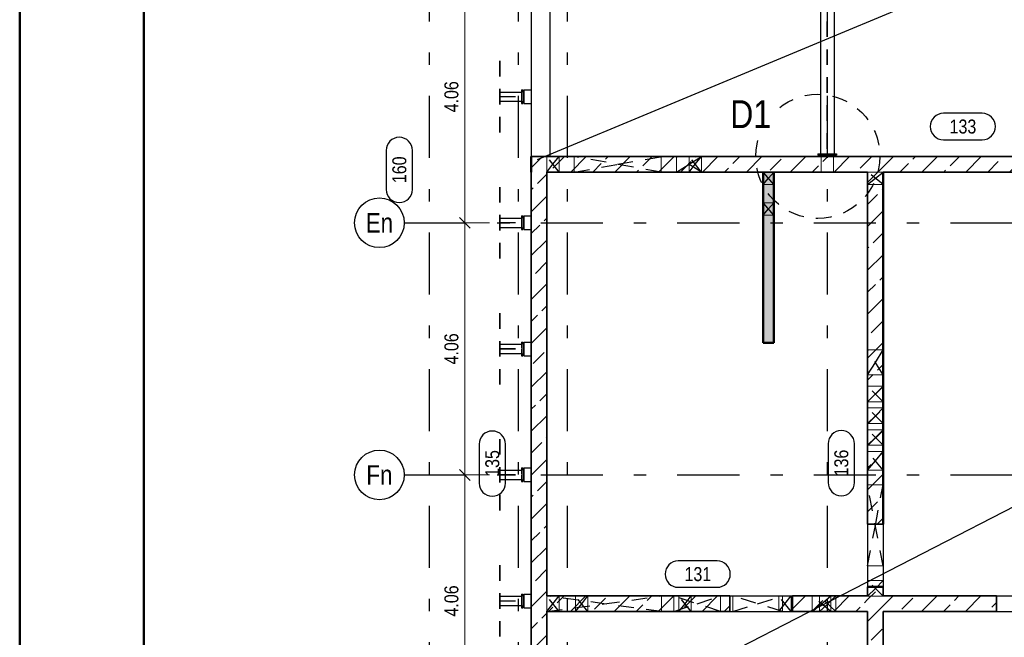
# Model space of a CAD drawing. Header units: millimetres. Extents: x -8.5 to 60.3, y 0 to 42.
# Tile 23 of 109: x 0 to 7.9, y 31.3 to 36.2. Entities that reach past the tile are written whole.
import ezdxf
from ezdxf.enums import TextEntityAlignment as Align

# ---------------------------------------------------------------- set-up
doc = ezdxf.new("R2010")
doc.units = ezdxf.units.MM
doc.linetypes.add('DASHDOTX2', pattern=[2, 1, -0.5, 0, -0.5])
doc.linetypes.add('HIDDEN', pattern=[0.375, 0.25, -0.125])
doc.layers.add('Achsen', color=7, linetype='Continuous', lineweight=20)
doc.layers.add('Pos.Nummern', color=7, linetype='Continuous', lineweight=20)
doc.styles.add('Arial Narrow', font='ARIALN.TTF')
doc.dimstyles.new('Arch_Strakon_dimstyle', dxfattribs={"dimtxt": 11.25, "dimasz": 1, "dimexe": 1.25, "dimexo": 0.0625, "dimgap": 1, "dimtad": 0, "dimdec": 3, "dimzin": 12, "dimdsep": 46, "dimtxsty": 'Arial Narrow', "dimblk": 'Arrowhead_Tick', "dimsah": 1, "dimcen": 0, "dimse1": 1, "dimse2": 1, "dimclrd": 6, "dimclrt": 3, "dimazin": 0, "dimtfac": 1, "dimtdec": 4, "dimtmove": 0, "dimatfit": 3, "dimldrblk": 'NONE', "dimfxl": 1, "dimtvp": 1, "dimtolj": 1, "dimtzin": 0, "dimlwd": 13, "dimarcsym": 2})
pattern_1 = [(45, (0, 0), (-0.1767767, 0.1767767), [0.125, -0.05]), (45, (-0.0884, 0.0884), (-0.1767767, 0.1767767), [])]

# ---------------------------------------------------------------- blocks, each defined once
blk = doc.blocks.new('Arrowhead_Tick')
at = {"color": 0, "linetype": 'Continuous', "lineweight": -2, "ltscale": 0.5}
for p, q in [((0, 20), (0, -10)), ((-1, 0), (0, 0)), ((10, 0), (0, 0))]:
    blk.add_line(p, q, dxfattribs=at)
at = {"color": 2, "linetype": 'Continuous', "lineweight": 35, "ltscale": 0.5}
blk.add_line((4.42, 4.42), (-4.42, -4.42), dxfattribs=at)
blk = doc.blocks.new('*D519')
at = {"color": 6, "linetype": 'Continuous', "lineweight": 13}
blk.add_line((3.5863, 30.5639), (3.5863, 32.5739), dxfattribs=at)
at = {"layer": 'Defpoints', "color": 0}
for p in [(3.0979, 32.5839), (3.5863, 32.5839), (3.0979, 30.5539)]:
    blk.add_point(p, dxfattribs=at)
at = {"color": 6, "lineweight": 13, "xscale": 0.01, "yscale": 0.01, "zscale": 0.01}
for p, rotation in [((3.5863, 32.5839), 90), ((3.5863, 30.5539), 270)]:
    blk.add_blockref('Arrowhead_Tick', p, dxfattribs=dict(at, rotation=rotation))
at = {"color": 3, "lineweight": 0, "insert": (3.4788, 31.5689), "char_height": 0.1125, "attachment_point": 5, "rotation": 90, "style": 'Arial Narrow'}
blk.add_mtext('\\A1;4.06', dxfattribs=at)
blk = doc.blocks.new('_None')
blk = doc.blocks.new('*D520')
at = {"color": 6, "linetype": 'Continuous', "lineweight": 13}
blk.add_line((3.5863, 32.5939), (3.5863, 34.6039), dxfattribs=at)
at = {"layer": 'Defpoints', "color": 0}
for p in [(3.0979, 34.6139), (3.5863, 34.6139), (3.0979, 32.5839)]:
    blk.add_point(p, dxfattribs=at)
at = {"color": 6, "lineweight": 13, "xscale": 0.01, "yscale": 0.01, "zscale": 0.01}
for p, rotation in [((3.5863, 34.6139), 89.99999999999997), ((3.5863, 32.5839), 270)]:
    blk.add_blockref('Arrowhead_Tick', p, dxfattribs=dict(at, rotation=rotation))
at = {"color": 3, "lineweight": 0, "insert": (3.4788, 33.5989), "char_height": 0.1125, "attachment_point": 5, "rotation": 90, "style": 'Arial Narrow'}
blk.add_mtext('\\A1;4.06', dxfattribs=at)
blk = doc.blocks.new('*D521')
at = {"color": 6, "linetype": 'Continuous', "lineweight": 13}
blk.add_line((3.5863, 34.6239), (3.5863, 36.6339), dxfattribs=at)
at = {"layer": 'Defpoints', "color": 0}
for p in [(3.0979, 36.6439), (3.5863, 36.6439), (3.0979, 34.6139)]:
    blk.add_point(p, dxfattribs=at)
at = {"color": 6, "lineweight": 13, "xscale": 0.01, "yscale": 0.01, "zscale": 0.01}
for p, rotation in [((3.5863, 36.6439), 90), ((3.5863, 34.6139), 270)]:
    blk.add_blockref('Arrowhead_Tick', p, dxfattribs=dict(at, rotation=rotation))
at = {"color": 3, "lineweight": 0, "insert": (3.4788, 35.6289), "char_height": 0.1125, "attachment_point": 5, "rotation": 90, "style": 'Arial Narrow'}
blk.add_mtext('\\A1;4.06', dxfattribs=at)

msp = doc.modelspace()

# ---------------------------------------------------------------- hatches: boundary and pattern name
at = {"lineweight": 13}
h = msp.add_hatch(dxfattribs=at)
h.set_pattern_fill('bB', color=6, scale=0.01, angle=45, style=0, pattern_type=2)
h.set_pattern_definition(pattern_1)
h.paths.add_polyline_path([(11.498921, 35.147585), (11.498921, 35.022585), (4.121234, 35.022609), (4.121234, 35.147585)])
h = msp.add_hatch(dxfattribs=at)
h.set_pattern_fill('bB', color=6, scale=0.01, angle=45, style=0, pattern_type=2)
h.set_pattern_definition(pattern_1)
h.paths.add_polyline_path([(4.246021, 35.022585), (4.246234, 30.508965), (4.121234, 30.508965), (4.121021, 35.022585)])
at = {"lineweight": 13, "true_color": 0xf08e8e}
msp.add_hatch(color=11, dxfattribs=at).paths.add_polyline_path([(6.076437, 35.022585), (6.076437, 33.647658), (5.988937, 33.647658), (5.988937, 35.022585)])
at = {"lineweight": 13}
h = msp.add_hatch(dxfattribs=at)
h.set_pattern_fill('bB', color=6, scale=0.01, angle=45, style=0, pattern_type=2)
h.set_pattern_definition(pattern_1)
h.paths.add_polyline_path([(6.956438, 35.022585), (6.956438, 32.187791), (6.831438, 32.187791), (6.831438, 35.022585)])
h = msp.add_hatch(dxfattribs=at)
h.set_pattern_fill('bB', color=6, scale=0.01, angle=45, style=0, pattern_type=2)
h.set_pattern_definition(pattern_1)
h.paths.add_polyline_path([(6.956439, 31.682791), (6.956439, 30.508965), (6.831438, 30.508965), (6.831438, 31.682791)])
h = msp.add_hatch(dxfattribs=at)
h.set_pattern_fill('bB', color=6, scale=0.01, angle=45, style=0, pattern_type=2)
h.set_pattern_definition(pattern_1)
h.paths.add_polyline_path([(5.721421, 31.608965), (5.721421, 31.483965), (4.246188, 31.483965), (4.246182, 31.608965)])
h = msp.add_hatch(dxfattribs=at)
h.set_pattern_fill('bB', color=6, scale=0.01, angle=45, style=0, pattern_type=2)
h.set_pattern_definition(pattern_1)
h.paths.add_polyline_path([(6.831438, 31.608965), (6.831438, 31.483965), (6.226421, 31.483965), (6.226421, 31.608965)])
h = msp.add_hatch(dxfattribs=at)
h.set_pattern_fill('bB', color=6, scale=0.01, angle=45, style=0, pattern_type=2)
h.set_pattern_definition(pattern_1)
h.paths.add_polyline_path([(7.868938, 31.483965), (6.956439, 31.483965), (6.956439, 31.608965), (7.868938, 31.608965)])

# ---------------------------------------------------------------- linework, layer by layer
at = {"color": 4, "linetype": 'Continuous', "lineweight": 50}
for p, q in [((0, 42.05), (0, 0)), ((1, 41.8), (1, 0.25)), ((4.121234, 35.147585), (4.121234, 35.022585)), ((4.121021, 35.022585), (4.121234, 35.022585)), ((5.988937, 35.022585), (5.988937, 33.647658)), ((6.076437, 35.022585), (6.076437, 33.647658)), ((6.956439, 35.022585), (6.956439, 32.187791)), ((5.988937, 33.647658), (6.076437, 33.647658)), ((6.831438, 31.682791), (6.956438, 31.682791))]:
    msp.add_line(p, q, dxfattribs=at)
at = {"color": 3, "linetype": 'Continuous', "lineweight": 25}
for p, q in [((13.379025, 38.963967), (4.168814, 35.121725)), ((4.168814, 30.356742), (13.443188, 35.121725))]:
    msp.add_line(p, q, dxfattribs=at)
at = {"color": 6, "linetype": 'HIDDEN', "lineweight": 13, "ltscale": 0.5}
for p, q in [((6.503452, 38.935798), (6.503452, 35.170085)), ((6.509452, 38.935798), (6.509452, 35.170085)), ((3.869131, 35.631558), (4.043733, 35.631558)), ((3.869131, 35.628008), (4.043733, 35.628008)), ((4.043733, 35.667283), (4.043733, 35.631558)), ((4.043733, 35.628008), (4.043733, 35.592283)), ((4.246235, 35.147585), (4.246235, 35.022585)), ((4.346235, 35.147585), (4.346235, 35.022585)), ((4.467135, 35.147585), (4.467135, 35.022585)), ((5.167135, 35.147585), (5.167135, 35.022585)), ((5.292486, 35.147585), (5.292486, 35.022585)), ((5.392461, 35.147585), (5.392461, 35.022585)), ((5.492486, 35.147585), (5.492486, 35.022585)), ((6.456456, 35.147585), (6.456456, 35.022585)), ((6.556456, 35.147585), (6.556456, 35.022585)), ((5.988937, 35.022635), (6.076413, 35.022635)), ((5.988937, 35.022635), (5.988937, 35.022585)), ((6.076437, 35.022635), (6.076437, 35.022585)), ((6.831438, 35.022635), (6.956438, 35.022635)), ((6.831438, 35.022635), (6.831438, 35.022585)), ((6.956439, 35.022635), (6.956439, 35.022585)), ((5.988937, 34.922635), (6.076437, 34.922635)), ((6.831438, 34.922635), (6.956438, 34.922635)), ((5.988937, 34.775835), (6.076363, 34.775835)), ((4.121037, 34.669783), (4.121234, 34.669783)), ((4.121234, 34.669767), (4.121234, 34.559767)), ((5.988937, 34.675835), (6.076363, 34.675835)), ((3.869131, 34.616558), (4.043733, 34.616558)), ((3.869131, 34.613008), (4.043733, 34.613008)), ((4.043733, 34.652283), (4.043733, 34.616558)), ((4.043733, 34.613008), (4.043733, 34.577283)), ((4.121043, 34.559783), (4.121234, 34.559783)), ((4.043733, 33.636453), (4.043733, 33.600728)), ((4.121086, 33.653953), (4.121234, 33.653953)), ((4.121234, 33.653937), (4.121234, 33.543937)), ((3.869131, 33.600728), (4.043733, 33.600728)), ((3.869131, 33.597178), (4.043733, 33.597178)), ((4.043733, 33.597178), (4.043733, 33.561453)), ((6.831438, 33.590158), (6.956364, 33.590158)), ((6.956364, 33.590158), (6.956364, 33.390158)), ((4.121091, 33.543953), (4.121234, 33.543953)), ((6.831438, 33.390158), (6.956364, 33.390158)), ((6.831438, 33.298082), (6.956364, 33.298082)), ((6.956364, 33.298082), (6.956364, 33.173082)), ((6.831438, 33.173082), (6.956364, 33.173082)), ((6.831438, 33.123082), (6.956364, 33.123082)), ((6.956364, 33.123082), (6.956364, 32.998082)), ((6.831438, 32.998082), (6.956364, 32.998082)), ((6.831438, 32.948082), (6.956364, 32.948082)), ((6.956364, 32.948082), (6.956364, 32.823082)), ((6.831438, 32.823082), (6.956364, 32.823082)), ((6.831438, 32.773082), (6.956364, 32.773082)), ((6.956364, 32.773082), (6.956364, 32.623082)), ((4.043733, 32.622283), (4.043733, 32.586558)), ((4.121134, 32.639783), (4.121234, 32.639783)), ((4.121234, 32.639767), (4.121234, 32.529767)), ((6.831438, 32.623082), (6.956364, 32.623082)), ((3.869131, 32.586558), (4.043733, 32.586558)), ((3.869131, 32.583008), (4.043733, 32.583008)), ((4.043733, 32.583008), (4.043733, 32.547283)), ((4.121139, 32.529783), (4.121234, 32.529783)), ((6.831438, 32.502732), (6.956364, 32.502732)), ((6.956364, 32.502732), (6.956364, 31.852732)), ((6.831438, 31.852732), (6.956364, 31.852732)), ((6.831438, 31.73273), (6.956438, 31.73273)), ((4.043733, 31.606453), (4.043733, 31.570728)), ((4.121182, 31.623953), (4.121234, 31.623953)), ((4.121234, 31.623937), (4.121234, 31.513937)), ((4.246235, 31.608965), (4.246235, 31.483965)), ((4.346235, 31.608965), (4.346235, 31.483965)), ((4.477935, 31.608965), (4.477935, 31.483965)), ((4.577935, 31.608965), (4.577935, 31.483965)), ((5.171188, 31.608965), (5.171188, 31.483965)), ((5.271036, 31.608965), (5.271036, 31.483965)), ((5.310661, 31.608965), (5.310661, 31.483965)), ((5.410661, 31.608965), (5.410661, 31.483965)), ((5.646036, 31.608965), (5.646036, 31.483965)), ((5.745537, 31.608965), (5.745537, 31.483965)), ((6.115613, 31.608965), (6.115613, 31.483965)), ((6.145537, 31.608965), (6.145537, 31.483965)), ((6.215613, 31.608965), (6.215613, 31.483965)), ((6.384738, 31.608965), (6.384738, 31.483965)), ((6.445038, 31.608965), (6.445038, 31.483965)), ((6.534738, 31.608965), (6.534738, 31.483965)), ((6.575038, 31.608965), (6.575038, 31.483965)), ((6.831438, 31.608965), (6.831438, 31.60773)), ((6.831438, 31.60773), (6.956438, 31.60773)), ((6.956439, 31.608965), (6.956439, 31.60773)), ((3.869131, 31.570728), (4.043733, 31.570728)), ((3.869131, 31.567178), (4.043733, 31.567178)), ((4.043733, 31.567178), (4.043733, 31.531453))]:
    msp.add_line(p, q, dxfattribs=at)
at = {"color": 2, "linetype": 'HIDDEN', "lineweight": 35, "ltscale": 0.5}
for p, q in [((3.869131, 35.917283), (3.869131, 35.342283)), ((3.869131, 34.902283), (3.869131, 34.327283)), ((3.869131, 33.886453), (3.869131, 33.311453)), ((3.869131, 32.872283), (3.869131, 32.297283)), ((3.869131, 31.856453), (3.869131, 31.281453))]:
    msp.add_line(p, q, dxfattribs=at)
at = {"color": 2, "linetype": 'Continuous', "lineweight": 35}
for p, q in [((4.121234, 35.147585), (11.498921, 35.147585)), ((4.121021, 35.022585), (4.121234, 30.508965)), ((4.246021, 35.022585), (6.831438, 35.022585)), ((4.246021, 35.022585), (4.246182, 31.608965)), ((6.831438, 35.022585), (6.831438, 32.187791)), ((6.956438, 35.022585), (8.473938, 35.022585)), ((6.831438, 32.187791), (6.956438, 32.187791)), ((6.831438, 31.682791), (6.831438, 31.608965)), ((6.956439, 31.682791), (6.956439, 31.608965)), ((4.246182, 31.608965), (5.721421, 31.608965)), ((5.721421, 31.608965), (5.721421, 31.483965)), ((6.226421, 31.608965), (6.831438, 31.608965)), ((6.226421, 31.608965), (6.226421, 31.483965)), ((6.956439, 31.608965), (7.868938, 31.608965)), ((7.868938, 31.608965), (7.868938, 31.483965)), ((4.246188, 31.483965), (5.721421, 31.483965)), ((4.246188, 31.483965), (4.246234, 30.508965)), ((6.226421, 31.483965), (6.831438, 31.483965)), ((6.831438, 31.483965), (6.831438, 30.508965)), ((6.956439, 31.483965), (7.868938, 31.483965)), ((6.956439, 31.483965), (6.956439, 30.508965))]:
    msp.add_line(p, q, dxfattribs=at)
at = {"color": 3, "linetype": 'HIDDEN', "lineweight": 25, "ltscale": 0.5}
msp.add_circle((6.430323, 35.148948), 0.5, dxfattribs=at)
at = {"color": 9, "linetype": 'Continuous', "lineweight": 0}
msp.add_circle((4.121234, 35.022609), 0.000555, dxfattribs=at)
at = {"layer": 'Achsen', "color": 3, "linetype": 'DASHDOTX2', "lineweight": 25, "ltscale": 0.5}
for p, q in [((3.298933, 40.036001), (3.298933, 26.521982)), ((4.016433, 40.036001), (4.016433, 26.521982)), ((4.411433, 40.036001), (4.411433, 26.521982)), ((6.506433, 40.036001), (6.506433, 26.521982)), ((3.097933, 34.613915), (25.88538, 34.613915)), ((3.097933, 32.583915), (25.88538, 32.583915))]:
    msp.add_line(p, q, dxfattribs=at)
at = {"layer": 'Achsen', "color": 3, "linetype": 'Continuous', "lineweight": 25}
for p, q in [((4.121234, 38.813965), (4.121234, 35.147585)), ((4.271234, 38.813965), (4.271234, 35.147585)), ((6.451452, 38.650202), (6.451452, 35.170085)), ((6.561452, 38.650187), (6.561452, 35.170085)), ((3.869131, 35.667283), (4.043733, 35.667283)), ((4.043733, 35.684783), (4.053733, 35.684783)), ((4.043733, 35.684783), (4.043733, 35.667283)), ((4.053733, 35.684783), (4.053733, 35.574783)), ((4.061234, 35.684783), (4.121234, 35.684783)), ((4.061234, 35.684767), (4.061234, 35.574767)), ((3.869131, 35.592283), (4.043733, 35.592283)), ((4.043733, 35.592283), (4.043733, 35.574783)), ((4.043733, 35.574783), (4.053733, 35.574783)), ((4.061234, 35.574783), (4.121234, 35.574783)), ((6.431456, 35.170085), (6.581456, 35.170085)), ((6.431456, 35.170085), (6.431456, 35.157585)), ((6.431456, 35.157585), (6.581456, 35.157585)), ((6.581456, 35.170085), (6.581456, 35.157585)), ((4.043733, 34.669783), (4.053733, 34.669783)), ((4.043733, 34.669783), (4.043733, 34.652283)), ((4.053733, 34.669783), (4.053733, 34.559783)), ((4.061234, 34.669783), (4.121037, 34.669783)), ((4.061234, 34.669767), (4.061234, 34.559767)), ((3.869131, 34.652283), (4.043733, 34.652283)), ((3.869131, 34.577283), (4.043733, 34.577283)), ((4.043733, 34.577283), (4.043733, 34.559783)), ((4.043733, 34.559783), (4.053733, 34.559783)), ((4.061234, 34.559783), (4.121043, 34.559783)), ((3.869131, 33.636453), (4.043733, 33.636453)), ((4.043733, 33.653953), (4.053733, 33.653953)), ((4.043733, 33.653953), (4.043733, 33.636453)), ((4.053733, 33.653953), (4.053733, 33.543953)), ((4.061234, 33.653953), (4.121086, 33.653953)), ((4.061234, 33.653937), (4.061234, 33.543937)), ((3.869131, 33.561453), (4.043733, 33.561453)), ((4.043733, 33.561453), (4.043733, 33.543953)), ((4.043733, 33.543953), (4.053733, 33.543953)), ((4.061234, 33.543953), (4.121091, 33.543953)), ((3.869131, 32.622283), (4.043733, 32.622283)), ((4.043733, 32.639783), (4.053733, 32.639783)), ((4.043733, 32.639783), (4.043733, 32.622283)), ((4.053733, 32.639783), (4.053733, 32.529783)), ((4.061234, 32.639783), (4.121134, 32.639783)), ((4.061234, 32.639767), (4.061234, 32.529767)), ((3.869131, 32.547283), (4.043733, 32.547283)), ((4.043733, 32.547283), (4.043733, 32.529783)), ((4.043733, 32.529783), (4.053733, 32.529783)), ((4.061234, 32.529783), (4.121139, 32.529783)), ((6.831438, 32.187791), (6.831438, 31.682791)), ((6.956439, 32.187791), (6.956439, 31.682791)), ((3.869131, 31.606453), (4.043733, 31.606453)), ((4.043733, 31.623953), (4.053733, 31.623953)), ((4.043733, 31.623953), (4.043733, 31.606453)), ((4.053733, 31.623953), (4.053733, 31.513953)), ((4.061234, 31.623953), (4.121182, 31.623953)), ((4.061234, 31.623937), (4.061234, 31.513937)), ((5.721421, 31.608965), (6.226421, 31.608965)), ((7.868938, 31.608965), (8.373938, 31.608965)), ((3.869131, 31.531453), (4.043733, 31.531453)), ((4.043733, 31.531453), (4.043733, 31.513953)), ((4.043733, 31.513953), (4.053733, 31.513953)), ((4.061234, 31.513953), (4.121234, 31.513953)), ((5.721421, 31.483965), (6.226421, 31.483965)), ((7.868938, 31.483965), (8.373938, 31.483965))]:
    msp.add_line(p, q, dxfattribs=at)
at = {"layer": 'Achsen', "color": 11, "linetype": 'HIDDEN', "lineweight": 25, "ltscale": 0.5}
for p, q in [((4.346235, 35.022585), (4.246235, 35.147585)), ((4.296235, 35.085085), (4.346235, 35.147585)), ((5.167135, 35.022585), (4.467135, 35.147585)), ((4.817135, 35.085085), (5.167135, 35.147585)), ((5.492486, 35.022585), (5.292486, 35.147585)), ((5.492461, 35.022585), (5.392461, 35.147585)), ((5.392486, 35.085085), (5.492486, 35.147585)), ((5.442461, 35.085085), (5.492461, 35.147585)), ((4.246235, 35.022585), (4.296235, 35.085085)), ((4.467135, 35.022585), (4.817135, 35.085085)), ((5.292486, 35.022585), (5.392486, 35.085085)), ((5.392461, 35.022585), (5.442461, 35.085085)), ((6.076413, 34.922635), (5.988937, 35.022635)), ((6.032675, 34.972635), (6.076413, 35.022635)), ((6.956438, 34.922635), (6.831438, 35.022635)), ((6.893938, 34.972635), (6.956438, 35.022635)), ((5.988937, 34.922635), (6.032675, 34.972635)), ((6.831438, 34.922635), (6.893938, 34.972635)), ((6.076363, 34.675835), (5.988937, 34.775779)), ((6.032625, 34.725835), (6.076363, 34.775835)), ((5.988937, 34.675892), (6.032625, 34.725835)), ((6.956364, 33.390158), (6.831438, 33.59008)), ((6.893877, 33.490158), (6.956364, 33.590158)), ((6.831438, 33.390237), (6.893877, 33.490158)), ((6.956364, 33.173082), (6.831438, 33.298033)), ((6.893877, 33.235582), (6.956364, 33.298082)), ((6.831438, 33.173131), (6.893877, 33.235582)), ((6.956364, 32.998082), (6.831438, 33.123033)), ((6.893877, 33.060582), (6.956364, 33.123082)), ((6.831438, 32.998131), (6.893877, 33.060582)), ((6.956364, 32.823082), (6.831438, 32.948033)), ((6.893877, 32.885582), (6.956364, 32.948082)), ((6.831438, 32.823131), (6.893877, 32.885582)), ((6.956364, 32.623082), (6.831438, 32.773023)), ((6.893877, 32.698082), (6.956364, 32.773082)), ((6.831438, 32.623141), (6.893877, 32.698082)), ((6.956364, 31.852732), (6.831438, 32.502477)), ((6.893877, 32.177732), (6.956364, 32.502732)), ((6.831438, 31.852988), (6.893877, 32.177732)), ((6.956414, 31.60773), (6.831439, 31.73273)), ((6.893926, 31.67023), (6.956414, 31.73273)), ((6.831439, 31.60773), (6.893926, 31.67023)), ((5.171188, 31.483965), (4.246188, 31.608965)), ((4.346235, 31.483965), (4.246235, 31.608965)), ((4.296235, 31.546465), (4.346235, 31.608965)), ((4.577935, 31.483965), (4.477935, 31.608965)), ((4.527935, 31.546465), (4.577935, 31.608965)), ((4.708688, 31.546465), (5.171188, 31.608965)), ((5.646036, 31.483965), (5.271036, 31.608965)), ((5.410661, 31.483965), (5.310661, 31.608965)), ((5.360661, 31.546465), (5.410661, 31.608965)), ((5.458536, 31.546465), (5.646036, 31.608965)), ((6.145537, 31.483965), (5.745537, 31.608965)), ((5.945537, 31.546465), (6.145537, 31.608965)), ((6.215613, 31.483965), (6.115613, 31.608965)), ((6.165613, 31.546465), (6.215613, 31.608965)), ((6.534738, 31.483965), (6.384738, 31.60894)), ((6.575038, 31.483965), (6.445038, 31.60894)), ((6.459738, 31.546452), (6.534738, 31.60894)), ((6.510038, 31.546452), (6.575038, 31.60894)), ((4.246188, 31.483965), (4.708688, 31.546465)), ((4.246235, 31.483965), (4.296235, 31.546465)), ((4.477935, 31.483965), (4.527935, 31.546465)), ((5.271036, 31.483965), (5.458536, 31.546465)), ((5.310661, 31.483965), (5.360661, 31.546465)), ((5.745537, 31.483965), (5.945537, 31.546465)), ((6.115613, 31.483965), (6.165613, 31.546465)), ((6.384738, 31.483965), (6.459738, 31.546452)), ((6.445038, 31.483965), (6.510038, 31.546452))]:
    msp.add_line(p, q, dxfattribs=at)
at = {"layer": 'Achsen', "color": 11, "linetype": 'Continuous', "lineweight": 25}
for p, q in [((5.988937, 34.775779), (5.988888, 34.775835)), ((5.988888, 34.675835), (5.988937, 34.675892)), ((6.831438, 33.59008), (6.831389, 33.590158)), ((6.831389, 33.390158), (6.831438, 33.390237)), ((6.831438, 33.298033), (6.831389, 33.298082)), ((6.831389, 33.173082), (6.831438, 33.173131)), ((6.831438, 33.123033), (6.831389, 33.123082)), ((6.831389, 32.998082), (6.831438, 32.998131)), ((6.831438, 32.948033), (6.831389, 32.948082)), ((6.831389, 32.823082), (6.831438, 32.823131)), ((6.831438, 32.773023), (6.831389, 32.773082)), ((6.831389, 32.623082), (6.831438, 32.623141)), ((6.831438, 32.502477), (6.831389, 32.502732)), ((6.831389, 31.852732), (6.831438, 31.852988))]:
    msp.add_line(p, q, dxfattribs=at)
at = {"layer": 'Achsen', "color": 3, "linetype": 'Continuous', "lineweight": 25}
for centre in [(2.897933, 34.613915), (2.897933, 32.583915)]:
    msp.add_circle(centre, 0.2, dxfattribs=at)
at = {"layer": 'Pos.Nummern', "color": 3, "linetype": 'Continuous', "lineweight": 25}
for p, q in [((7.7546, 35.495688), (7.441975, 35.495688)), ((7.441975, 35.283188), (7.7546, 35.283188)), ((2.952287, 35.19611), (2.952287, 34.883485)), ((3.164787, 34.883485), (3.164787, 35.19611)), ((3.701346, 32.83118), (3.701346, 32.518555)), ((3.913846, 32.518555), (3.913846, 32.83118)), ((6.51333, 32.83479), (6.51333, 32.522165)), ((6.72583, 32.522165), (6.72583, 32.83479)), ((5.618928, 31.891403), (5.306303, 31.891403)), ((5.306303, 31.678903), (5.618928, 31.678903))]:
    msp.add_line(p, q, dxfattribs=at)
for centre, start, end in [((7.441975, 35.389438), 90, 270), ((7.7546, 35.389438), 270, 90), ((3.058537, 35.19611), 0, 180), ((3.058537, 34.883485), 180, 0), ((3.807596, 32.83118), 0, 180), ((6.61958, 32.83479), 0, 180), ((3.807596, 32.518555), 180, 0), ((6.61958, 32.522165), 180, 0), ((5.306303, 31.785153), 90, 270), ((5.618928, 31.785153), 270, 90)]:
    msp.add_arc(centre, 0.10625, start, end, dxfattribs=at)

# ---------------------------------------------------------------- texts
at = {"layer": 'Achsen', "color": 2, "lineweight": 35, "style": 'Arial Narrow'}
for s, p in [('En', (2.897933, 34.613501)), ('Fn', (2.897933, 32.583501))]:
    msp.add_text(s, height=0.1575, dxfattribs=at).set_placement(p, align=Align.MIDDLE_CENTER)
at = {"layer": 'Pos.Nummern', "color": 3, "lineweight": 25, "style": 'Arial Narrow'}
for s, p in [('133', (7.491975, 35.333188)), ('131', (5.356303, 31.728903))]:
    msp.add_text(s, height=0.1125, dxfattribs=at).set_placement(p)
for s, p in [('160', (3.114787, 34.933485)), ('135', (3.863846, 32.568555)), ('136', (6.67583, 32.572165))]:
    msp.add_text(s, height=0.1125, rotation=90, dxfattribs=at).set_placement(p)

# ---------------------------------------------------------------- dimensions: what is measured, and where the dimension line sits
at = {"lineweight": 0}
for base, p1, p2, picture, middle in [((3.586258, 36.643915), (3.097933, 34.613915), (3.097933, 36.643915), '*D521', (3.586258, 35.628915)), ((3.586258, 34.613915), (3.097933, 32.583915), (3.097933, 34.613915), '*D520', (3.586258, 33.598915)), ((3.586258, 32.583915), (3.097933, 30.553915), (3.097933, 32.583915), '*D519', (3.586258, 31.568915))]:
    dim = msp.add_linear_dim(base=base, p1=p1, p2=p2, angle=90, text='4.06', dimstyle='Arch_Strakon_dimstyle', override={"dimscale": 0.01, "dimtxt": 11.25, "dimasz": 1, "dimgap": 5, "dimtad": 1, "dimjust": 0, "dimtih": 0, "dimtoh": 0, "dimdec": 3, "dimdsep": 46, "dimtxsty": 'Arial Narrow', "dimclrd": 6, "dimclrt": 3, "dimtix": 1, "dimtofl": 255, "dimtmove": 0, "dimatfit": 2, "dimfxl": 0, "dimfxlon": 0, "dimtvp": 44.444444, "dimlwd": 13}, dxfattribs=at)
    dim.commit()
    dim.dimension.update_dxf_attribs({"geometry": picture, "text_midpoint": middle, "dimtype": 160})

# ---------------------------------------------------------------- next in the draw order: texts
at = {"color": 4, "lineweight": 50, "insert": (5.724503, 35.376262), "char_height": 0.225, "attachment_point": 7, "line_spacing_factor": 0.9, "style": 'Arial Narrow', "bg_fill": 3, "box_fill_scale": 1.2, "bg_fill_color": 256, "bg_fill_true_color": 13158600, "bg_fill_transparency": 0}
msp.add_mtext('D1', dxfattribs=at)

doc.saveas('drawing.dxf')
